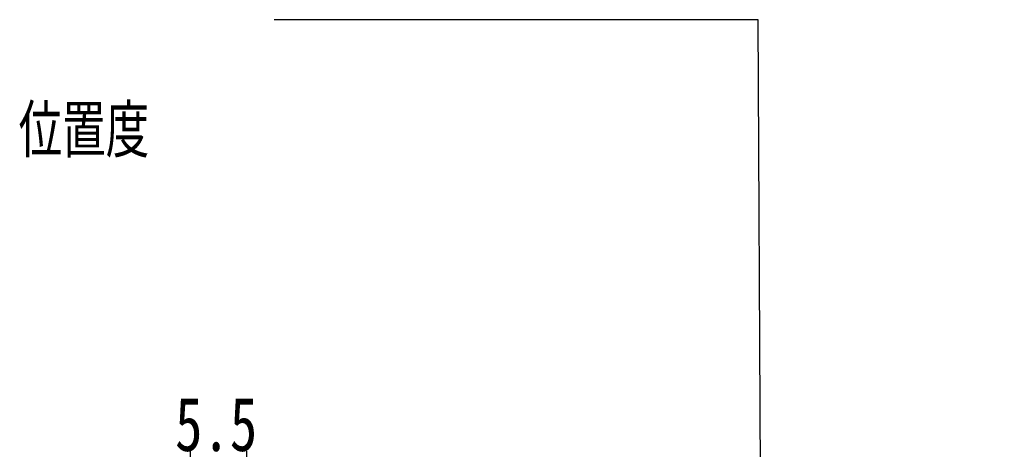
# Model space of a CAD drawing. Header units: millimetres. Extents: x 28 to 292, y 13 to 199.
# Tile 8 of 9: x 228 to 292, y 69 to 97. Entities that reach past the tile are written whole.
import ezdxf

# ---------------------------------------------------------------- set-up
doc = ezdxf.new("R2010")
doc.units = ezdxf.units.MM
doc.layers.add('FORMAT', color=7, linetype='Continuous')
doc.styles.add('SLDTEXTSTYLE0', font='TXT', dxfattribs={"width": 0.75})
doc.styles.add('SLDTEXTSTYLE2', font='TXT', dxfattribs={"width": 0.75, "bigfont": 'bigfont'})
doc.dimstyles.new('SLDDIMSTYLE6', dxfattribs={"dimtxt": 3.5, "dimasz": 2.5, "dimexe": 0, "dimexo": 0.0625, "dimgap": 0.875, "dimtad": 1, "dimdec": 1, "dimlfac": 1.5, "dimrnd": 1e-09, "dimzin": 12, "dimdsep": 46, "dimtxsty": 'SLDTEXTSTYLE0', "dimsah": 1, "dimcen": 0.09, "dimadec": 0, "dimazin": 3, "dimtfac": 1, "dimtdec": 1, "dimtmove": 0, "dimatfit": 0, "dimfxl": 0, "dimfrac": 2, "dimtolj": 1, "dimtzin": 12, "dimarcsym": 0})

# ---------------------------------------------------------------- blocks, each defined once
blk = doc.blocks.new('_D_15')
at = {"layer": 'FORMAT', "color": 7}
for p, q in [((239.24, 60.308), (239.24, 68.793)), ((242.907, 59.942), (242.907, 68.793)), ((239.24, 67.793), (233.74, 67.793)), ((239.24, 67.793), (242.907, 67.793)), ((242.907, 67.793), (248.407, 67.793))]:
    blk.add_line(p, q, dxfattribs=at)
for points in [[(239.24, 67.793), (236.74, 68.043), (236.74, 67.543)], [(242.907, 67.793), (245.407, 67.543), (245.407, 68.043)]]:
    blk.add_solid(points, dxfattribs=at)
at = {"layer": 'FORMAT', "color": 7, "insert": (238.229, 72.304), "char_height": 3.5, "attachment_point": 1, "style": 'SLDTEXTSTYLE0'}
blk.add_mtext('5.5', dxfattribs=at)

msp = doc.modelspace()

# ---------------------------------------------------------------- linework, layer by layer
at = {"layer": 'FORMAT', "color": 7}
for p, q in [((276.2403, 96.9056), (244.6867, 96.9056)), ((276.4391, 53.975), (276.2403, 96.9056))]:
    msp.add_line(p, q, dxfattribs=at)

# ---------------------------------------------------------------- texts
at = {"layer": 'FORMAT', "color": 7, "insert": (228.0299, 91.3686), "char_height": 3.439583, "attachment_point": 1, "style": 'SLDTEXTSTYLE2'}
msp.add_mtext('\\M+188CA\\M+19275\\M+19378', dxfattribs=at)

# ---------------------------------------------------------------- dimensions: what is measured, and where the dimension line sits
at = {"layer": 'FORMAT', "color": 7}
dim = msp.add_linear_dim(base=(242.9068, 67.7927), p1=(239.2401, 59.3085), p2=(242.9068, 58.9418), dimstyle='SLDDIMSTYLE6', dxfattribs=at)
dim.commit()
dim.dimension.update_dxf_attribs({"geometry": '_D_15', "text_midpoint": (241.462, 67.7927), "dimtype": 160})

doc.saveas('drawing.dxf')
